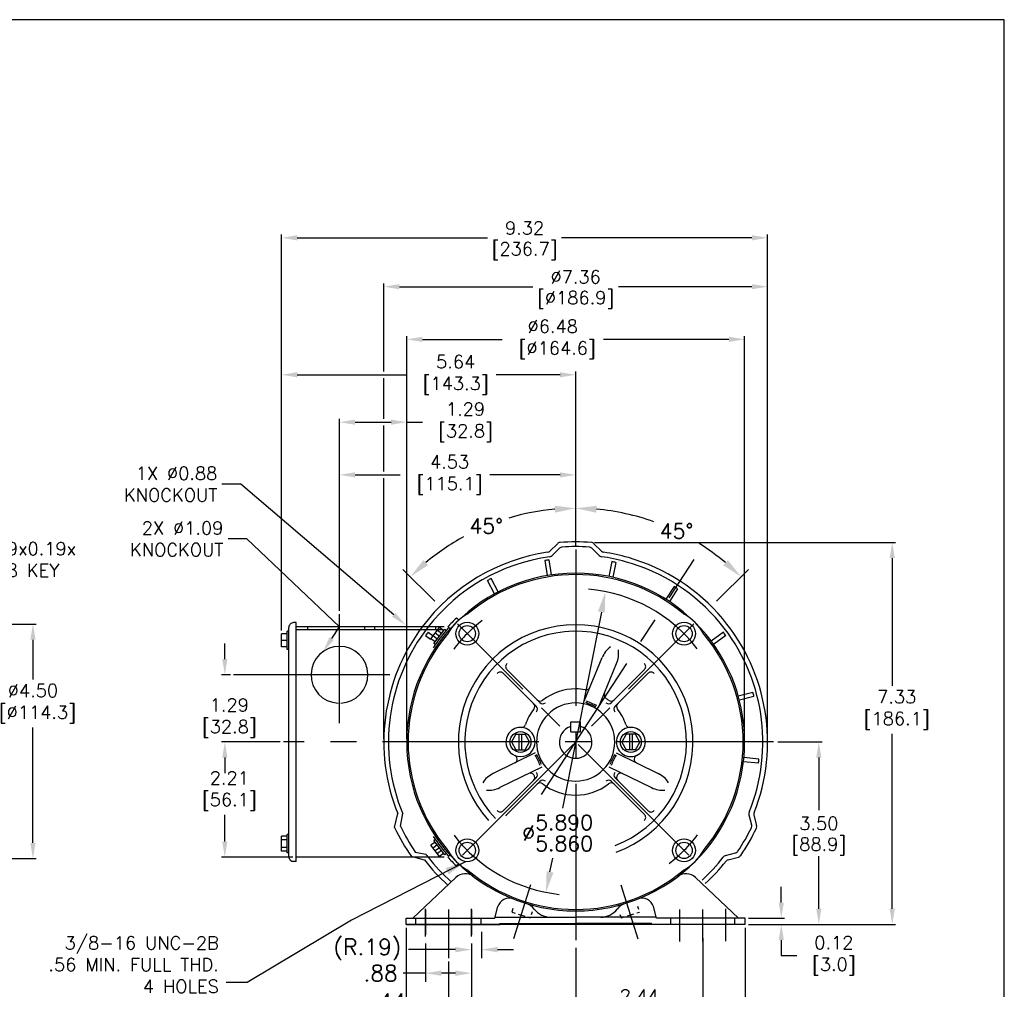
# Model space of a CAD drawing. Extents: x 897.4 to 937.4, y -8.5 to 19.5.
# Tile 3 of 3: x 918.5 to 937.4, y 0.9 to 19.5. Entities that reach past the tile are written whole.
import ezdxf
from ezdxf import colors
from ezdxf.entities.mleader import LeaderData, LeaderLine
from ezdxf.math import Vec2, Vec3

# ---------------------------------------------------------------- set-up
doc = ezdxf.new("R2010")
doc.units = 0
doc.header["$LTSCALE"] = 4
doc.header["$MEASUREMENT"] = 0
doc.linetypes.add('CENTER2', pattern=[1.125, 0.75, -0.125, 0.125, -0.125])
doc.layers.get('0').update_dxf_attribs({"linetype": 'CONTINUOUS'})
doc.layers.get('DEFPOINTS').update_dxf_attribs({"linetype": 'CONTINUOUS'})
for name, color, linetype in [('CENTER', 40, 'CENTER2'), ('DIMENSIONS', 140, 'CONTINUOUS'), ('DIMENSIONS @ 1', 140, 'CONTINUOUS'), ('TEXT', 140, 'CONTINUOUS'), ('TEXT @ 1', 140, 'CONTINUOUS')]:
    doc.layers.add(name, color=color, linetype=linetype)
doc.styles.get("Standard").update_dxf_attribs({"font": 'romans.shx'})
doc.dimstyles.get("Standard").update_dxf_attribs({"dimtxt": 0.25, "dimasz": 0.3, "dimexe": 0.0625, "dimexo": 0.0625, "dimgap": 0.0625, "dimtad": 0, "dimtih": 1, "dimtoh": 1, "dimzin": 0, "dimdsep": 46, "dimtxsty": 'Standard', "dimcen": 0, "dimadec": 0, "dimazin": 0, "dimtfac": 1, "dimtofl": 0, "dimtmove": 0, "dimatfit": 3, "dimfxl": 0, "dimtolj": 1, "dimtzin": 0, "dimarcsym": 0})
doc.dimstyles.new('STANDARD - A-B', dxfattribs={"dimtxt": 0.125, "dimasz": 0.125, "dimexe": 0.0625, "dimexo": 0.0625, "dimgap": 0.045, "dimtad": 0, "dimtih": 1, "dimtoh": 1, "dimdec": 4, "dimzin": 4, "dimdsep": 46, "dimtxsty": 'Standard', "dimcen": 0, "dimclrd": 256, "dimclre": 256, "dimclrt": 256, "dimaunit": 1, "dimazin": 1, "dimtm": 1e-09, "dimtfac": 1, "dimtdec": 4, "dimtofl": 0, "dimtmove": 0, "dimatfit": 2, "dimfxl": 0, "dimtolj": 1, "dimtzin": 4, "dimlwd": -1, "dimlwe": -1, "dimarcsym": 0})

# ---------------------------------------------------------------- blocks, each defined once
blk = doc.blocks.new('*D100')
at = {"layer": 'DEFPOINTS', "color": 0}
for p in [(932.869, 14.343), (925.509, 5.608), (932.869, 5.608)]:
    blk.add_point(p, dxfattribs=at)
at = {"layer": 'TEXT', "color": 0, "lineweight": -2}
for p, q in [((925.509, 12.716), (925.509, 14.405)), ((932.869, 9.498), (932.869, 14.405)), ((925.809, 14.343), (928.364, 14.343)), ((932.569, 14.343), (930.013, 14.343)), ((925.509, 11.806), (925.509, 12.591)), ((925.509, 10.795), (925.509, 11.681)), ((925.509, 5.67), (925.509, 10.67)), ((932.869, 5.67), (932.869, 9.373))]:
    blk.add_line(p, q, dxfattribs=at)
at = {"layer": 'TEXT', "color": 0}
for points in [[(925.809, 14.393), (925.809, 14.293), (925.509, 14.343)], [(932.569, 14.393), (932.569, 14.293), (932.869, 14.343)]]:
    blk.add_solid(points, dxfattribs=at)
at = {"layer": 'TEXT', "color": 0, "char_height": 0.25, "attachment_point": 5}
for s, insert in [('\\A1;%%C7.36', (929.189, 14.53)), ('\\A1;[%%c186.9]', (929.189, 14.09))]:
    blk.add_mtext(s, dxfattribs=dict(at, insert=insert))
blk = doc.blocks.new('*D101')
at = {"layer": 'DEFPOINTS', "color": 0}
for p in [(925.939, 2.108), (932.439, 2.108), (932.439, -1.267)]:
    blk.add_point(p, dxfattribs=at)
at = {"layer": 'TEXT', "color": 0, "lineweight": -2}
for p, q in [((925.939, 2.045), (925.939, -1.329)), ((932.439, 2.045), (932.439, -1.329)), ((926.239, -1.267), (928.478, -1.267)), ((932.139, -1.267), (929.9, -1.267))]:
    blk.add_line(p, q, dxfattribs=at)
at = {"layer": 'TEXT', "color": 0}
for points in [[(926.239, -1.217), (926.239, -1.317), (925.939, -1.267)], [(932.139, -1.217), (932.139, -1.317), (932.439, -1.267)]]:
    blk.add_solid(points, dxfattribs=at)
at = {"layer": 'TEXT', "color": 0, "char_height": 0.25, "attachment_point": 5}
for s, insert in [('\\A1;6.50', (929.189, -1.079)), ('\\A1;[165.1]', (929.189, -1.52))]:
    blk.add_mtext(s, dxfattribs=dict(at, insert=insert))
blk = doc.blocks.new('*D102')
at = {"layer": 'DEFPOINTS', "color": 0}
for p in [(931.629, 1.907), (929.189, 1.719), (931.629, 0.548)]:
    blk.add_point(p, dxfattribs=at)
at = {"layer": 'TEXT', "color": 0, "lineweight": -2}
for p, q in [((931.629, 1.844), (931.629, 0.485)), ((929.189, 1.657), (929.189, 0.485)), ((929.489, 0.548), (929.817, 0.548)), ((931.329, 0.548), (931.001, 0.548))]:
    blk.add_line(p, q, dxfattribs=at)
at = {"layer": 'TEXT', "color": 0}
for points in [[(929.489, 0.598), (929.489, 0.498), (929.189, 0.548)], [(931.329, 0.598), (931.329, 0.498), (931.629, 0.548)]]:
    blk.add_solid(points, dxfattribs=at)
at = {"layer": 'TEXT', "color": 0, "char_height": 0.25, "attachment_point": 5}
for s, insert in [('\\A1;2.44', (930.409, 0.735)), ('\\A1;[62.0]', (930.409, 0.295))]:
    blk.add_mtext(s, dxfattribs=dict(at, insert=insert))
blk = doc.blocks.new('*D103')
at = {"layer": 'DEFPOINTS', "color": 0}
for p in [(923.549, 12.653), (929.189, 9.676), (923.549, 7.683)]:
    blk.add_point(p, dxfattribs=at)
at = {"layer": 'TEXT', "color": 0, "lineweight": -2}
for p, q in [((923.549, 7.745), (923.549, 12.716)), ((923.849, 12.653), (925.941, 12.653)), ((928.889, 12.653), (927.661, 12.653)), ((929.189, 9.738), (929.189, 12.716))]:
    blk.add_line(p, q, dxfattribs=at)
at = {"layer": 'TEXT', "color": 0}
for points in [[(923.849, 12.703), (923.849, 12.603), (923.549, 12.653)], [(928.889, 12.703), (928.889, 12.603), (929.189, 12.653)]]:
    blk.add_solid(points, dxfattribs=at)
at = {"layer": 'TEXT', "color": 0, "insert": (926.801, 12.653), "char_height": 0.25, "attachment_point": 5}
blk.add_mtext('\\A1; 5.64\\P [143.3]', dxfattribs=at)
blk = doc.blocks.new('*D104')
at = {"layer": 'DEFPOINTS', "color": 0}
for p in [(932.439, 2.228), (932.439, 2.108), (933.132, 2.108)]:
    blk.add_point(p, dxfattribs=at)
at = {"layer": 'TEXT', "color": 0, "lineweight": -2}
for p, q in [((933.132, 2.528), (933.132, 2.828)), ((932.501, 2.228), (933.195, 2.228)), ((932.501, 2.108), (933.195, 2.108)), ((933.132, 1.808), (933.132, 1.508)), ((933.432, 1.508), (933.132, 1.508))]:
    blk.add_line(p, q, dxfattribs=at)
at = {"layer": 'TEXT', "color": 0}
for points in [[(933.082, 2.528), (933.182, 2.528), (933.132, 2.228)], [(933.082, 1.808), (933.182, 1.808), (933.132, 2.108)]]:
    blk.add_solid(points, dxfattribs=at)
at = {"layer": 'TEXT', "color": 0, "insert": (934.054, 1.508), "char_height": 0.25, "attachment_point": 5}
blk.add_mtext('\\A1; 0.12\\P [3.0]', dxfattribs=at)
blk = doc.blocks.new('*D84')
at = {"layer": 'DEFPOINTS', "color": 0}
for p in [(927.384, 2.131), (927.189, 1.907), (927.189, 1.624)]:
    blk.add_point(p, dxfattribs=at)
at = {"layer": 'DIMENSIONS'}
for p, q in [((927.384, 1.964), (927.384, 1.458)), ((927.189, 1.74), (927.189, 1.458)), ((926.882, 1.624), (925.98, 1.624)), ((927.69, 1.624), (927.997, 1.624))]:
    blk.add_line(p, q, dxfattribs=at)
for points in [[(926.882, 1.675), (926.882, 1.573), (927.189, 1.624)], [(927.69, 1.675), (927.69, 1.573), (927.384, 1.624)]]:
    blk.add_solid(points, dxfattribs=at)
at = {"layer": 'DIMENSIONS', "insert": (925.196, 1.624), "char_height": 0.3067, "attachment_point": 5}
blk.add_mtext('\\A1;(R.19)', dxfattribs=at)
blk = doc.blocks.new('*D85')
at = {"layer": 'DEFPOINTS', "color": 0}
for p in [(926.309, 1.907), (927.189, 1.907), (927.189, 1.172)]:
    blk.add_point(p, dxfattribs=at)
at = {"layer": 'DIMENSIONS'}
for p, q in [((926.309, 1.74), (926.309, 1.006)), ((927.189, 1.74), (927.189, 1.006)), ((926.309, 1.172), (925.881, 1.172)), ((926.882, 1.172), (926.615, 1.172))]:
    blk.add_line(p, q, dxfattribs=at)
for points in [[(926.615, 1.224), (926.615, 1.121), (926.309, 1.172)], [(926.882, 1.224), (926.882, 1.121), (927.189, 1.172)]]:
    blk.add_solid(points, dxfattribs=at)
at = {"layer": 'DIMENSIONS', "insert": (925.447, 1.172), "char_height": 0.3067, "attachment_point": 5}
blk.add_mtext('\\A1;.88', dxfattribs=at)
blk = doc.blocks.new('*D86')
at = {"layer": 'DEFPOINTS', "color": 0}
for p in [(927.189, 1.907), (926.749, 1.457), (927.189, 0.628)]:
    blk.add_point(p, dxfattribs=at)
at = {"layer": 'DIMENSIONS'}
for p, q in [((927.189, 1.74), (927.189, 0.462)), ((926.749, 1.291), (926.749, 0.462)), ((926.442, 0.628), (926.052, 0.628)), ((927.495, 0.628), (927.802, 0.628))]:
    blk.add_line(p, q, dxfattribs=at)
for points in [[(926.442, 0.68), (926.442, 0.577), (926.749, 0.628)], [(927.495, 0.68), (927.495, 0.577), (927.189, 0.628)]]:
    blk.add_solid(points, dxfattribs=at)
at = {"layer": 'DIMENSIONS', "insert": (925.611, 0.628), "char_height": 0.3067, "attachment_point": 5}
blk.add_mtext('\\A1;.44', dxfattribs=at)
blk = doc.blocks.new('*D107')
at = {"layer": 'DEFPOINTS', "color": 0}
for p in [(931.629, 1.778), (926.749, 1.457), (931.629, -0.29)]:
    blk.add_point(p, dxfattribs=at)
at = {"layer": 'DIMENSIONS', "color": 0, "lineweight": -2}
for p, q in [((931.629, 1.716), (931.629, -0.352)), ((926.749, 1.395), (926.749, -0.352)), ((927.049, -0.29), (928.478, -0.29)), ((931.329, -0.29), (929.9, -0.29))]:
    blk.add_line(p, q, dxfattribs=at)
at = {"layer": 'DIMENSIONS', "color": 0}
for points in [[(927.049, -0.24), (927.049, -0.34), (926.749, -0.29)], [(931.329, -0.24), (931.329, -0.34), (931.629, -0.29)]]:
    blk.add_solid(points, dxfattribs=at)
at = {"layer": 'DIMENSIONS', "color": 0, "char_height": 0.25, "attachment_point": 5}
for s, insert in [('\\A1;4.88', (929.189, -0.102)), ('\\A1;[124.0]', (929.189, -0.543))]:
    blk.add_mtext(s, dxfattribs=dict(at, insert=insert))
blk = doc.blocks.new('*D111')
at = {"layer": 'DEFPOINTS', "color": 0}
for p in [(933.007, 5.608), (932.439, 2.108), (933.852, 2.108)]:
    blk.add_point(p, dxfattribs=at)
at = {"layer": 'DIMENSIONS', "color": 0, "lineweight": -2}
for p, q in [((933.069, 5.608), (933.915, 5.608)), ((933.852, 5.308), (933.852, 4.298)), ((933.852, 2.408), (933.852, 3.417)), ((932.501, 2.108), (933.915, 2.108))]:
    blk.add_line(p, q, dxfattribs=at)
at = {"layer": 'DIMENSIONS', "color": 0}
for points in [[(933.802, 5.308), (933.902, 5.308), (933.852, 5.608)], [(933.802, 2.408), (933.902, 2.408), (933.852, 2.108)]]:
    blk.add_solid(points, dxfattribs=at)
at = {"layer": 'DIMENSIONS', "color": 0, "char_height": 0.25, "attachment_point": 5}
for s, insert in [('\\A1;3.50', (933.852, 4.045)), ('\\A1;[88.9]', (933.852, 3.605))]:
    blk.add_mtext(s, dxfattribs=dict(at, insert=insert))
blk = doc.blocks.new('*D112')
at = {"layer": 'DEFPOINTS', "color": 0}
for p in [(929.489, 9.436), (935.26, 9.436), (932.439, 2.108)]:
    blk.add_point(p, dxfattribs=at)
at = {"layer": 'DIMENSIONS', "color": 0, "lineweight": -2}
for p, q in [((929.552, 9.436), (935.322, 9.436)), ((935.26, 9.136), (935.26, 6.686)), ((935.26, 2.408), (935.26, 5.763)), ((932.501, 2.108), (935.322, 2.108))]:
    blk.add_line(p, q, dxfattribs=at)
at = {"layer": 'DIMENSIONS', "color": 0}
for points in [[(935.21, 9.136), (935.31, 9.136), (935.26, 9.436)], [(935.21, 2.408), (935.31, 2.408), (935.26, 2.108)]]:
    blk.add_solid(points, dxfattribs=at)
at = {"layer": 'DIMENSIONS', "color": 0, "insert": (935.26, 6.225), "char_height": 0.25, "attachment_point": 5}
blk.add_mtext('\\A1; 7.33\\P [186.1]', dxfattribs=at)
blk = doc.blocks.new('*D118')
at = {"layer": 'DEFPOINTS', "color": 0}
for p in [(924.659, 10.733), (929.189, 9.303), (924.659, 8.061)]:
    blk.add_point(p, dxfattribs=at)
at = {"layer": 'TEXT', "color": 0, "lineweight": -2}
for p, q in [((924.659, 8.123), (924.659, 10.795)), ((929.189, 9.365), (929.189, 10.795)), ((924.959, 10.733), (925.825, 10.733)), ((928.889, 10.733), (927.545, 10.733))]:
    blk.add_line(p, q, dxfattribs=at)
at = {"layer": 'TEXT', "color": 0}
for points in [[(924.959, 10.783), (924.959, 10.683), (924.659, 10.733)], [(928.889, 10.783), (928.889, 10.683), (929.189, 10.733)]]:
    blk.add_solid(points, dxfattribs=at)
at = {"layer": 'TEXT', "color": 0, "insert": (926.685, 10.733), "char_height": 0.25, "attachment_point": 5}
blk.add_mtext('\\A1; 4.53\\P [115.1]', dxfattribs=at)
blk = doc.blocks.new('*D119')
at = {"layer": 'DEFPOINTS', "color": 0}
for p in [(924.659, 11.744), (924.659, 8.061), (925.949, 7.818)]:
    blk.add_point(p, dxfattribs=at)
at = {"layer": 'TEXT', "color": 0, "lineweight": -2}
for p, q in [((924.659, 8.123), (924.659, 11.806)), ((924.959, 11.744), (925.649, 11.744)), ((925.949, 7.88), (925.949, 11.806)), ((925.949, 11.744), (926.249, 11.744))]:
    blk.add_line(p, q, dxfattribs=at)
at = {"layer": 'TEXT', "color": 0}
for points in [[(924.959, 11.794), (924.959, 11.694), (924.659, 11.744)], [(925.649, 11.794), (925.649, 11.694), (925.949, 11.744)]]:
    blk.add_solid(points, dxfattribs=at)
at = {"layer": 'TEXT', "color": 0, "insert": (926.99, 11.744), "char_height": 0.25, "attachment_point": 5}
blk.add_mtext('\\A1; 1.29\\P [32.8]', dxfattribs=at)
blk = doc.blocks.new('*D120')
at = {"layer": 'DEFPOINTS', "color": 0}
for p in [(922.628, 6.898), (922.46, 5.608), (923.585, 5.608)]:
    blk.add_point(p, dxfattribs=at)
at = {"layer": 'DIMENSIONS', "color": 0, "lineweight": -2}
for p, q in [((922.46, 7.198), (922.46, 7.498)), ((922.566, 6.898), (922.397, 6.898)), ((923.522, 5.608), (922.397, 5.608)), ((922.46, 5.308), (922.46, 5.008))]:
    blk.add_line(p, q, dxfattribs=at)
at = {"layer": 'DIMENSIONS', "color": 0}
for points in [[(922.41, 7.198), (922.51, 7.198), (922.46, 6.898)], [(922.41, 5.308), (922.51, 5.308), (922.46, 5.608)]]:
    blk.add_solid(points, dxfattribs=at)
at = {"layer": 'DIMENSIONS', "color": 0, "insert": (922.46, 6.069), "char_height": 0.25, "attachment_point": 5}
blk.add_mtext('\\A1; 1.29\\P [32.8]', dxfattribs=at)
blk = doc.blocks.new('*D88')
at = {"layer": 'DEFPOINTS', "color": 0}
for p in [(929.759, 8.492), (928.619, 2.724)]:
    blk.add_point(p, dxfattribs=at)
at = {"layer": 'DIMENSIONS'}
for p, q in [((929.681, 8.1), (928.938, 4.341)), ((928.696, 3.116), (928.749, 3.381))]:
    blk.add_line(p, q, dxfattribs=at)
for points in [[(929.616, 8.113), (929.747, 8.087), (929.759, 8.492)], [(928.631, 3.129), (928.762, 3.103), (928.619, 2.724)]]:
    blk.add_solid(points, dxfattribs=at)
at = {"layer": 'DIMENSIONS', "insert": (928.843, 3.861), "char_height": 0.288, "attachment_point": 5}
blk.add_mtext('\\A1;∅\\S5.890^ 5.860;', dxfattribs=at)
blk = doc.blocks.new('*D121')
at = {"layer": 'DEFPOINTS', "color": 0}
for p in [(929.189, 10.01), (928.028, 9.94), (926.629, 8.168), (929.189, 5.608)]:
    blk.add_point(p, dxfattribs=at)
at = {"layer": 'DIMENSIONS'}
for p, q in [((929.189, 10.21), (929.189, 10.293)), ((926.487, 8.309), (925.876, 8.92))]:
    blk.add_line(p, q, dxfattribs=at)
for start, end in [(95.1122, 106.6402), (118.6214, 129.8887)]:
    blk.add_arc((929.189, 5.608), 4.485, start, end, dxfattribs=at)
for points in [[(928.786, 10.141), (928.792, 10.008), (929.189, 10.093)], [(926.358, 9), (926.268, 9.098), (926.018, 8.779)]]:
    blk.add_solid(points, dxfattribs=at)
at = {"layer": 'DIMENSIONS', "insert": (927.473, 9.751), "char_height": 0.288, "attachment_point": 5}
blk.add_mtext('\\A1;45°', dxfattribs=at)
blk = doc.blocks.new('*D122')
at = {"layer": 'DEFPOINTS', "color": 0}
for p in [(929.189, 10.011), (930.349, 9.939), (931.749, 8.168), (929.189, 5.608)]:
    blk.add_point(p, dxfattribs=at)
at = {"layer": 'DIMENSIONS'}
for p, q in [((929.189, 10.211), (929.189, 10.292)), ((931.89, 8.309), (932.501, 8.92))]:
    blk.add_line(p, q, dxfattribs=at)
for start, end in [(70.4415, 84.8869), (50.1139, 58.1658)]:
    blk.add_arc((929.189, 5.608), 4.484, start, end, dxfattribs=at)
for points in [[(929.585, 10.007), (929.591, 10.14), (929.189, 10.092)], [(932.109, 9.098), (932.019, 8.999), (932.359, 8.778)]]:
    blk.add_solid(points, dxfattribs=at)
at = {"layer": 'DIMENSIONS', "insert": (931.122, 9.654), "char_height": 0.288, "attachment_point": 5}
blk.add_mtext('\\A1;45°', dxfattribs=at)
blk = doc.blocks.new('*D123')
at = {"layer": 'DEFPOINTS', "color": 0}
for p in [(915.102, 7.871), (915.102, 3.371), (918.78, 3.371)]:
    blk.add_point(p, dxfattribs=at)
at = {"layer": 'DIMENSIONS', "color": 0, "lineweight": -2}
for p, q in [((915.165, 7.871), (918.842, 7.871)), ((918.78, 7.571), (918.78, 6.806)), ((918.78, 3.671), (918.78, 5.884)), ((915.165, 3.371), (918.842, 3.371))]:
    blk.add_line(p, q, dxfattribs=at)
at = {"layer": 'DIMENSIONS', "color": 0}
for points in [[(918.73, 7.571), (918.83, 7.571), (918.78, 7.871)], [(918.73, 3.671), (918.83, 3.671), (918.78, 3.371)]]:
    blk.add_solid(points, dxfattribs=at)
at = {"layer": 'DIMENSIONS', "color": 0, "insert": (918.78, 6.345), "char_height": 0.25, "attachment_point": 5}
blk.add_mtext('\\A1;%%C4.50\\P [%%c114.3]', dxfattribs=at)
blk = doc.blocks.new('*D124')
at = {"layer": 'DEFPOINTS', "color": 0}
for p in [(923.585, 5.608), (922.46, 3.398), (923.829, 3.398)]:
    blk.add_point(p, dxfattribs=at)
at = {"layer": 'DIMENSIONS', "color": 0, "lineweight": -2}
for p, q in [((923.522, 5.608), (922.397, 5.608)), ((922.46, 5.308), (922.46, 5.13)), ((922.46, 3.698), (922.46, 4.208)), ((923.766, 3.398), (922.397, 3.398))]:
    blk.add_line(p, q, dxfattribs=at)
at = {"layer": 'DIMENSIONS', "color": 0}
for points in [[(922.41, 5.308), (922.51, 5.308), (922.46, 5.608)], [(922.41, 3.698), (922.51, 3.698), (922.46, 3.398)]]:
    blk.add_solid(points, dxfattribs=at)
at = {"layer": 'DIMENSIONS', "color": 0, "insert": (922.46, 4.669), "char_height": 0.25, "attachment_point": 5}
blk.add_mtext('\\A1; 2.21\\P [56.1]', dxfattribs=at)
blk = doc.blocks.new('*D125')
at = {"layer": 'DEFPOINTS', "color": 0}
for p in [(932.869, 15.281), (923.549, 7.683), (932.869, 5.608)]:
    blk.add_point(p, dxfattribs=at)
at = {"layer": 'TEXT', "color": 0, "lineweight": -2}
for p, q in [((923.549, 7.745), (923.549, 15.343)), ((932.869, 5.67), (932.869, 15.343)), ((923.849, 15.281), (927.498, 15.281)), ((932.569, 15.281), (928.92, 15.281))]:
    blk.add_line(p, q, dxfattribs=at)
at = {"layer": 'TEXT', "color": 0}
for points in [[(923.849, 15.331), (923.849, 15.231), (923.549, 15.281)], [(932.569, 15.331), (932.569, 15.231), (932.869, 15.281)]]:
    blk.add_solid(points, dxfattribs=at)
at = {"layer": 'TEXT', "color": 0, "char_height": 0.25, "attachment_point": 5}
for s, insert in [('\\A1;9.32', (928.209, 15.468)), ('\\A1;[236.7]', (928.209, 15.028))]:
    blk.add_mtext(s, dxfattribs=dict(at, insert=insert))
blk = doc.blocks.new('*D92')
at = {"layer": 'DEFPOINTS', "color": 0}
for p in [(932.429, 13.333), (925.949, 5.608), (932.429, 5.608)]:
    blk.add_point(p, dxfattribs=at)
at = {"layer": 'TEXT', "color": 0, "lineweight": -2}
for p, q in [((925.949, 5.67), (925.949, 13.396)), ((926.249, 13.333), (927.776, 13.333)), ((932.129, 13.333), (929.722, 13.333)), ((932.429, 5.67), (932.429, 13.396))]:
    blk.add_line(p, q, dxfattribs=at)
at = {"layer": 'TEXT', "color": 0}
for points in [[(926.249, 13.383), (926.249, 13.283), (925.949, 13.333)], [(932.129, 13.383), (932.129, 13.283), (932.429, 13.333)]]:
    blk.add_solid(points, dxfattribs=at)
at = {"layer": 'TEXT', "color": 0, "insert": (928.749, 13.333), "char_height": 0.25, "attachment_point": 5}
blk.add_mtext('\\A1;%%C6.48\\P [%%c164.6]', dxfattribs=at)

msp = doc.modelspace()

# ---------------------------------------------------------------- linework, layer by layer
for p, q in [((925.94873, 5.99843), (925.94873, 10.38991)), ((928.69613, 9.2706), (928.83807, 9.41255)), ((928.73859, 9.18578), (928.87807, 9.32526)), ((929.63907, 9.18577), (929.49958, 9.32526)), ((929.68152, 9.2706), (929.53958, 9.41255)), ((928.59687, 9.08761), (928.64226, 8.80116)), ((928.67589, 9.10013), (928.72128, 8.81368)), ((929.88341, 9.06855), (929.82313, 8.78487)), ((929.96167, 9.05192), (929.90138, 8.76823)), ((927.63254, 8.44926), (927.49638, 8.70533)), ((927.70317, 8.48682), (927.56702, 8.74289)), ((930.36942, 8.63466), (930.36942, 8.63466)), ((931.07766, 8.58968), (930.91971, 8.34644)), ((931.14476, 8.54611), (930.98681, 8.30287)), ((926.94513, 7.94508), (926.9001, 7.98502)), ((926.94522, 7.94508), (926.90019, 7.98502)), ((923.68882, 3.4075), (923.68882, 7.8075)), ((923.82882, 7.8975), (923.77882, 7.8975)), ((923.82882, 3.3175), (923.82882, 7.8975)), ((926.66955, 7.8175), (923.82882, 7.8175)), ((924.05382, 7.7575), (923.82882, 7.7575)), ((924.05382, 7.7605), (924.05382, 7.80409)), ((925.33882, 7.7575), (924.05382, 7.7575)), ((925.14382, 7.7605), (925.14382, 7.80409)), ((925.33882, 7.7605), (925.33882, 7.80409)), ((926.61498, 7.7575), (925.33882, 7.7575)), ((926.41243, 7.58766), (926.57802, 7.80345)), ((926.47107, 7.49981), (926.67805, 7.76955)), ((926.50863, 7.7605), (926.50863, 7.80409)), ((926.61595, 7.68863), (926.53662, 7.7495)), ((926.65735, 7.74258), (926.57802, 7.80345)), ((926.70532, 7.74862), (926.67805, 7.76955)), ((926.78272, 7.77746), (926.75139, 7.8015)), ((923.65882, 7.6825), (923.54883, 7.6825)), ((923.54883, 7.4325), (923.54883, 7.6825)), ((923.65882, 7.5575), (923.54883, 7.5575)), ((923.68882, 7.7315), (923.65882, 7.7315)), ((923.65882, 7.3835), (923.65882, 7.7315)), ((926.30967, 7.64989), (926.40631, 7.57968)), ((926.35669, 7.71461), (926.45503, 7.64317)), ((926.49177, 7.52678), (926.41243, 7.58766)), ((926.53316, 7.58073), (926.45383, 7.64161)), ((926.57456, 7.63468), (926.49522, 7.69556)), ((932.02096, 7.71461), (931.78633, 7.54414)), ((932.06798, 7.64989), (931.83335, 7.47942)), ((923.65882, 7.4325), (923.54883, 7.4325)), ((923.68882, 7.3835), (923.65882, 7.3835)), ((926.49835, 7.47888), (926.47107, 7.49981)), ((929.35154, 6.39239), (929.69694, 7.22624)), ((927.86955, 6.99752), (928.50167, 6.36541)), ((929.62525, 6.26924), (929.9741, 7.11144)), ((930.50792, 6.99752), (929.8758, 6.36541)), ((927.79884, 6.92681), (928.43094, 6.29472)), ((930.57862, 6.92681), (929.94653, 6.29472)), ((932.58798, 6.55971), (932.30784, 6.48465)), ((932.60868, 6.48244), (932.32854, 6.40738)), ((929.09498, 5.805), (929.09498, 5.9925)), ((929.09498, 5.9925), (929.28248, 5.9925)), ((929.28248, 5.805), (929.28248, 5.9925)), ((928.04179, 5.7585), (927.96009, 5.60787)), ((928.04373, 5.7585), (928.22008, 5.7585)), ((928.10323, 5.4565), (928.10323, 5.7585)), ((928.15823, 5.4565), (928.15823, 5.7585)), ((928.30178, 5.60787), (928.22008, 5.7585)), ((929.09498, 5.805), (929.28248, 5.805)), ((930.15768, 5.75843), (930.07558, 5.60707)), ((930.33381, 5.75843), (930.15963, 5.75843)), ((930.21913, 5.75843), (930.21913, 5.45643)), ((930.27413, 5.75843), (930.27413, 5.45643)), ((930.41727, 5.60707), (930.33517, 5.75843)), ((927.96009, 5.60787), (928.04219, 5.4565)), ((928.21968, 5.4565), (928.30178, 5.60787)), ((929.18883, 5.6075), (929.18822, 5.60676)), ((929.18883, 5.6075), (929.18822, 5.60676)), ((929.18883, 5.6075), (929.18822, 5.60676)), ((929.18883, 5.6075), (929.18822, 5.60676)), ((929.18884, 5.6074), (929.18883, 5.60767)), ((929.18888, 5.60747), (929.18883, 5.6068)), ((929.18884, 5.60743), (929.18883, 5.60724)), ((929.18884, 5.6074), (929.18883, 5.60714)), ((930.07558, 5.60707), (930.15728, 5.45643)), ((930.33557, 5.45643), (930.41727, 5.60707)), ((928.41512, 5.39703), (927.60392, 5.00138)), ((928.04356, 5.4565), (928.21773, 5.4565)), ((929.96234, 5.39703), (930.77355, 5.00138)), ((930.33363, 5.45643), (930.15728, 5.45643)), ((932.70345, 5.27832), (932.41502, 5.30864)), ((928.54034, 5.12433), (927.73543, 4.73174)), ((929.82271, 5.13136), (930.64204, 4.73174)), ((932.69509, 5.19876), (932.40665, 5.22908)), ((927.79884, 4.28819), (928.43094, 4.92029)), ((930.57862, 4.28819), (929.94653, 4.92029)), ((927.86955, 4.21749), (928.50167, 4.84959)), ((930.50792, 4.21749), (929.8758, 4.84959)), ((925.71713, 3.96648), (925.77519, 4.2329)), ((925.71713, 3.96648), (925.77519, 4.2329)), ((925.71713, 3.96648), (925.77519, 4.2329)), ((925.71713, 3.96648), (925.77519, 4.2329)), ((925.71713, 3.96648), (925.77519, 4.2329)), ((925.71713, 3.96648), (925.77519, 4.2329)), ((925.71713, 3.96648), (925.77519, 4.2329)), ((925.82689, 3.99185), (925.87242, 4.23289)), ((932.51282, 4.20828), (932.56388, 4.01775)), ((932.60751, 4.20264), (932.65946, 4.00874)), ((923.54883, 3.51316), (923.54883, 3.80184)), ((923.65882, 3.80184), (923.54883, 3.80184)), ((923.68882, 3.8315), (923.65882, 3.8315)), ((923.65882, 3.4835), (923.65882, 3.8315)), ((923.65882, 3.72967), (923.54883, 3.72967)), ((926.49177, 3.68822), (926.41243, 3.62735)), ((926.57802, 3.41156), (926.41243, 3.62735)), ((926.53316, 3.63428), (926.45383, 3.5734)), ((926.49835, 3.73613), (926.47107, 3.7152)), ((926.67805, 3.44546), (926.47107, 3.7152)), ((923.65882, 3.58533), (923.54883, 3.58533)), ((923.65882, 3.51316), (923.54883, 3.51316)), ((923.68882, 3.4835), (923.65882, 3.4835)), ((926.08282, 3.3975), (926.04059, 3.40882)), ((926.08282, 3.3975), (926.06894, 3.40122)), ((926.11327, 3.49708), (926.3127, 3.45902)), ((926.57456, 3.58033), (926.49522, 3.51945)), ((926.61595, 3.52638), (926.53662, 3.4655)), ((926.65735, 3.47243), (926.57802, 3.41156)), ((926.70532, 3.46639), (926.67805, 3.44546)), ((926.78272, 3.43755), (926.75139, 3.41351)), ((932.06257, 3.42845), (932.25312, 3.4795)), ((932.11481, 3.34927), (932.30871, 3.40122)), ((923.82882, 3.3175), (923.77882, 3.3175)), ((926.66954, 3.3975), (923.82882, 3.3975)), ((926.28855, 3.34238), (926.08282, 3.3975)), ((926.28855, 3.34238), (926.08282, 3.3975)), ((926.28855, 3.34238), (926.08282, 3.3975)), ((926.94513, 3.26993), (926.9001, 3.22999)), ((926.06883, 2.2265), (926.8915, 3.00947)), ((932.30883, 2.2265), (931.48615, 3.00947)), ((930.37537, 2.45864), (930.39331, 2.40176)), ((927.63882, 2.2265), (927.69846, 2.44906)), ((927.98674, 2.41104), (927.96569, 2.34428)), ((927.96569, 2.34428), (928.02792, 2.32466)), ((928.08869, 2.3055), (928.21082, 2.26699)), ((928.35465, 2.34746), (928.33672, 2.29058)), ((928.57296, 2.4547), (928.57672, 2.45094)), ((930.03753, 2.2997), (930.05858, 2.23294)), ((930.18157, 2.27172), (930.30371, 2.31023)), ((930.36448, 2.32939), (930.41146, 2.3442)), ((930.73883, 2.2265), (930.67919, 2.44906)), ((925.93883, 2.2265), (927.63882, 2.2265)), ((925.93883, 2.1075), (925.93883, 2.2265)), ((925.93883, 2.1075), (927.73117, 2.1075)), ((932.43883, 2.1075), (925.93883, 2.1075)), ((926.12383, 2.1075), (926.12383, 2.2265)), ((927.37383, 2.1075), (927.37383, 2.2265)), ((927.64418, 2.2465), (929.18883, 2.2465)), ((927.73117, 2.1075), (927.73653, 2.1275)), ((927.73653, 2.1275), (929.18883, 2.1275)), ((928.2716, 2.24783), (928.31857, 2.23302)), ((930.73347, 2.2465), (929.18883, 2.2465)), ((930.64112, 2.1275), (929.18883, 2.1275)), ((930.05858, 2.23294), (930.1208, 2.25256)), ((930.64648, 2.1075), (930.64112, 2.1275)), ((932.43883, 2.2265), (930.73883, 2.2265)), ((931.01382, 2.1075), (931.01382, 2.2265)), ((932.24383, 2.1075), (932.24383, 2.2265)), ((932.43883, 2.1075), (932.43883, 2.2265))]:
    msp.add_line(p, q)
for centre, radius in [((927.10984, 7.6864), 0.22), ((927.10984, 7.6864), 0.156), ((931.26763, 7.6864), 0.22), ((931.26763, 7.6864), 0.156), ((928.13073, 5.6075), 0.2), ((930.24663, 5.60743), 0.2), ((927.1099, 3.52855), 0.22), ((927.1099, 3.52855), 0.156), ((931.26757, 3.52855), 0.22), ((931.26757, 3.52855), 0.156)]:
    msp.add_circle(centre, radius)
for centre, radius, start, end in [((929.18883, 5.6075), 3.84, 85.512604, 94.48741), ((928.63956, 9.32717), 0.08, 278.399963, 315.000221), ((928.89464, 9.35598), 0.08, 94.48741, 134.999754), ((928.93463, 9.26869), 0.08, 93.971524, 134.99988), ((929.18883, 5.6075), 3.75, 86.028415, 93.971587), ((929.44302, 9.26869), 0.08, 45.000002, 86.028501), ((929.48301, 9.35598), 0.08, 45.000002, 85.51257), ((929.73809, 9.32717), 0.08, 224.999724, 261.600039), ((929.18883, 5.6075), 3.68, 98.400282, 143.091188), ((929.18883, 5.6075), 3.59, 97.937527, 142.004571), ((929.18877, 5.60759), 3.53, 98.354301, 99.652819), ((928.68202, 9.24235), 0.08, 277.937529, 315.002054), ((929.69564, 9.24234), 0.08, 225.000182, 262.062015), ((929.18883, 5.6075), 3.59, 74.543786, 82.062293), ((929.18883, 5.6075), 3.68, 74.065504, 81.599698), ((929.1888, 5.60757), 3.53, 77.353116, 78.651633), ((929.18883, 5.6075), 3.59, 39.456309, 74.543786), ((929.18883, 5.6075), 3.68, 39.934557, 74.065504), ((929.18873, 5.6075), 3.24, 0, 180), ((929.18886, 5.6075), 3.2124, 50.061269, 129.879517), ((929.18883, 5.6075), 3.53, 117.350735, 118.649263), ((929.18882, 5.60754), 3.53, 56.351931, 57.650448), ((927.60488, 7.19148), 1, 119.210884, 150.785715), ((929.18864, 5.6075), 3.3, 133.907622, 137.956446), ((927.07781, 8.13414), 0.08, 299.211081, 309.877459), ((931.29966, 8.13414), 0.08, 230.122542, 240.788921), ((930.77259, 7.19148), 1, 29.214293, 60.789107), ((929.18883, 5.6075), 3.68, 338.399932, 39.934568), ((923.77882, 7.8075), 0.09, 89.999998, 180.000003), ((929.18883, 5.6075), 3.68, 143.091188, 201.933589), ((929.18883, 5.6075), 3.59, 142.004571, 202.514282), ((929.21643, 5.6075), 3.3, 138.329349, 146.737052), ((929.18873, 5.6075), 2.25, 290.275554, 221.982278), ((929.18883, 5.6075), 3.59, 337.937612, 39.45632), ((929.18873, 5.6075), 3.2124, 140.11894, 180.000005), ((929.18883, 5.6075), 3.53, 143.35074, 144.649257), ((926.66225, 7.71861), 0.08, 320.117689, 330.78546), ((929.18873, 5.6075), 2.125, 290.886692, 223.76911), ((931.71521, 7.71861), 0.08, 209.214541, 219.882313), ((929.18873, 5.6075), 3.2124, 0, 39.881075), ((929.18883, 5.6075), 3.53, 35.350745, 36.649263), ((924.65883, 6.8975), 0.545, 272.830241, 267.170833), ((930.15887, 7.0349), 0.5, 126.835534, 157.500023), ((930.15887, 7.0349), 0.5, 126.836599, 157.500023), ((929.51216, 7.30278), 0.5, 337.499974, 8.163397), ((927.92612, 7.05409), 0.08, 131.118076, 225.000597), ((930.45135, 7.05409), 0.08, 314.999391, 48.881953), ((927.74228, 6.87025), 0.08, 45.000121, 138.882403), ((930.63519, 6.87025), 0.08, 41.117592, 134.999877), ((929.18873, 5.6075), 1.02, 90.000003, 128.20821), ((929.18873, 5.6075), 1.02, 79.56624, 90.000003), ((929.38794, 6.68932), 0.08, 259.566176, 337.500083), ((929.81292, 6.51326), 0.08, 157.50001, 235.427878), ((929.18873, 5.6075), 1.02, 51.791784, 55.428098), ((929.18883, 5.6075), 3.53, 14.350755, 15.649256), ((929.18873, 5.6075), 1.02, 141.782132, 160.922658), ((928.3245, 6.28803), 0.08, 321.782096, 45.005083), ((928.37437, 6.23815), 0.08, 322.245566, 45.000247), ((929.18864, 5.6075), 0.75, 90.000003, 180.000005), ((928.50837, 6.47185), 0.08, 224.999996, 308.207942), ((928.55824, 6.42198), 0.08, 225.000119, 307.743845), ((929.18883, 5.6075), 0.75, 0, 90.000019), ((930.00199, 7.57073), 1.35, 242.573239, 251.707853), ((930.00348, 7.57011), 1.32, 242.377514, 251.967673), ((929.81923, 6.42198), 0.08, 232.256157, 314.999882), ((929.8691, 6.47185), 0.08, 231.792059, 314.999992), ((930.00309, 6.23815), 0.08, 134.999741, 217.754449), ((930.05297, 6.28803), 0.08, 134.994905, 218.217919), ((930.00348, 7.57011), 1.32, 269.086613, 269.425008), ((929.18873, 5.6075), 1.02, 19.077336, 38.217876), ((928.13073, 5.6075), 0.28, 0, 180.000001), ((928.14915, 5.96703), 0.08, 267.068046, 340.922472), ((929.18873, 5.6075), 0.3125, 107.457584, 72.542411), ((930.24673, 5.6075), 0.28, 0, 180.000196), ((930.22832, 5.96703), 0.08, 199.077529, 272.931955), ((929.18873, 5.6075), 3.24, 180, 0), ((929.18873, 5.6075), 3.2124, 179.999991, 219.881056), ((928.13073, 5.6075), 0.28, 180.000005, 0), ((929.18864, 5.6075), 0.75, 179.999991, 270.000001), ((929.18883, 5.6075), 0.75, 270.000001, 0), ((930.24673, 5.6075), 0.28, 179.9998, 0), ((929.18873, 5.6075), 3.2124, 320.118945, 0), ((927.98723, 5.27734), 0.08, 295.999963, 66.507556), ((927.27941, 4.67442), 1.32, 21.532332, 31.122478), ((927.2787, 4.67587), 1.35, 21.792137, 30.926752), ((931.09877, 4.67587), 1.35, 149.07325, 158.207863), ((931.09806, 4.67442), 1.32, 148.877524, 158.46767), ((930.39024, 5.27734), 0.08, 113.492465, 244.000121), ((929.18883, 5.6075), 3.53, 353.35075, 354.649244), ((927.8231, 4.55199), 0.5, 115.999971, 146.663395), ((928.32277, 4.9292), 0.08, 38.071246, 116.000176), ((928.3245, 4.92698), 0.08, 314.99491, 38.217924), ((928.37437, 4.97686), 0.08, 314.999746, 37.754454), ((930.00309, 4.97686), 0.08, 142.245547, 225.000256), ((930.05297, 4.92698), 0.08, 141.782078, 225.005091), ((930.0547, 4.9292), 0.08, 63.999822, 141.928722), ((930.55436, 4.55199), 0.5, 33.336603, 64.000027), ((927.51624, 5.18114), 0.5, 265.336593, 296.000017), ((928.50837, 4.74315), 0.08, 51.792057, 135), ((928.55824, 4.79303), 0.08, 52.256155, 134.999877), ((929.18873, 5.6075), 1.02, 231.791786, 270.000001), ((929.18873, 5.6075), 1.02, 270.000001, 308.208216), ((929.81923, 4.79303), 0.08, 45.000124, 127.74384), ((929.8691, 4.74315), 0.08, 45.000001, 128.207937), ((930.86122, 5.18114), 0.5, 243.999984, 274.663408), ((927.74228, 4.34476), 0.08, 221.117594, 314.999882), ((927.92612, 4.16092), 0.08, 134.999399, 160.659491), ((930.45135, 4.16092), 0.08, 311.118067, 45.000602), ((930.63519, 4.34476), 0.08, 225.000119, 318.882408), ((932.59009, 4.22899), 0.08, 157.937524, 195.002118), ((932.68478, 4.22335), 0.08, 158.399958, 195.000284), ((929.18883, 5.6075), 3.84, 205.299508, 214.929944), ((929.18883, 5.6075), 3.73, 205.667633, 214.457702), ((932.4866, 3.99705), 0.08, 333.971541, 14.999903), ((932.58219, 3.98804), 0.08, 334.487375, 14.999788), ((929.21643, 5.6075), 3.3, 213.263142, 221.670667), ((929.18883, 5.6075), 3.75, 326.028398, 333.971598), ((929.18883, 5.6075), 3.84, 325.512621, 334.487375), ((923.77882, 3.4075), 0.09, 179.999991, 270.000001), ((929.18883, 5.6075), 3.59, 216.758987, 217.995487), ((926.66225, 3.49639), 0.08, 29.214539, 39.882311), ((927.60488, 4.02352), 1, 209.214281, 240.789112), ((930.77259, 4.02352), 1, 299.210889, 330.785706), ((929.18883, 5.6075), 3.59, 312.463508, 322.06227), ((931.71521, 3.49639), 0.08, 140.117684, 150.785455), ((932.08328, 3.35117), 0.08, 105.000114, 142.062032), ((932.23241, 3.55677), 0.08, 285.000036, 326.028513), ((932.28801, 3.4785), 0.08, 285.000036, 325.512564), ((929.18883, 5.6075), 3.68, 217.941285, 228.230426), ((929.18883, 5.6075), 3.59, 217.995487, 228.347191), ((929.18864, 5.6075), 3.3, 222.043548, 226.092355), ((929.18883, 5.6075), 3.68, 312.490895, 321.600122), ((932.13552, 3.27199), 0.08, 104.999638, 141.600039), ((927.07075, 2.82114), 0.26, 52.759432, 133.585689), ((927.07781, 3.08087), 0.08, 50.122541, 60.788923), ((929.18886, 5.6075), 3.2124, 230.120493, 270.000001), ((929.18861, 5.6075), 3.2124, 270.000001, 309.879508), ((931.3069, 2.82114), 0.26, 46.414314, 127.240565), ((931.29966, 3.08087), 0.08, 119.211076, 129.877454), ((927.91096, 2.39212), 0.22, 68.326099, 165.000323), ((928.14556, 2.21426), 0.31, 37.502265, 72.909831), ((930.23209, 2.21426), 0.31, 107.090166, 142.497732), ((930.46669, 2.39212), 0.22, 14.999678, 111.673898), ((928.70882, 2.6465), 0.4, 217.502399, 270.000001), ((929.66883, 2.6465), 0.4, 270.000001, 322.49766)]:
    msp.add_arc(centre, radius, start, end)
at = {"layer": 'CENTER'}
for p, q in [((929.18883, 9.30289), (929.18883, 1.71937)), ((925.94873, 7.40825), (925.94873, 9.09848)), ((928.53366, 4.599), (931.46139, 9.10731)), ((924.65883, 5.97163), (924.65883, 8.06074)), ((931.36011, 3.43666), (926.92069, 7.87607)), ((927.01755, 3.43666), (931.45696, 7.87607)), ((925.62364, 6.8975), (922.62805, 6.8975)), ((932.98491, 5.60793), (923.58478, 5.60793)), ((928.32432, 2.8669), (927.99868, 1.83411)), ((930.05283, 2.86682), (930.37847, 1.83403)), ((926.30882, 1.87609), (926.30882, 2.40437)), ((926.30883, 2.39636), (926.30883, 1.90673)), ((926.74883, 2.39636), (926.74883, 1.45739)), ((927.18883, 1.87609), (927.18883, 2.40437)), ((927.18883, 2.39636), (927.18883, 1.90673)), ((931.18883, 1.77804), (931.18883, 2.39636)), ((931.62883, 1.77804), (931.62883, 2.39636)), ((932.06883, 1.78605), (932.06883, 2.40437))]:
    msp.add_line(p, q, dxfattribs=at)
for start, end in [(127.509537, 142.673308), (307.509542, 322.673327)]:
    msp.add_arc((929.18873, 5.60793), 2.94, start, end, dxfattribs=at)
at = {"layer": 'DEFPOINTS'}
msp.add_lwpolyline([(897.40933, -8.5339), (937.40933, -8.5339), (937.40933, 19.4661), (897.40933, 19.4661)], close=True, dxfattribs=at)
at = {"layer": 'DIMENSIONS'}
for centre, start, end in [((929.18873, 5.6075), 37.509545, 85.183988), ((929.18873, 5.60793), 217.509546, 263.790856)]:
    msp.add_arc(centre, 2.94, start, end, dxfattribs=at)

# ---------------------------------------------------------------- texts
at = {"layer": 'TEXT', "char_height": 0.25}
for s, insert, attachment_point in [('0.19x0.19x\\P1.38 KEY', (917.74348, 9.44172), 1), ('\\A1;3/8-16 UNC-2B\\P.56 MIN. FULL THD.\\P4 HOLES', (922.34483, 0.79477), 9)]:
    msp.add_mtext(s, dxfattribs=dict(at, insert=insert, attachment_point=attachment_point))

# ---------------------------------------------------------------- dimensions: what is measured, and where the dimension line sits
at = {"layer": 'DIMENSIONS'}
dim = msp.add_angular_dim_3p(base=(928.02801, 9.93977), center=(929.18873, 5.60799), p1=(929.18873, 10.01024), p2=(926.62879, 8.16786), dimstyle='STANDARD - A-B', override={"dimscale": 3.2, "dimtxt": 0.09, "dimdec": 2, "dimadec": 0, "dimtdec": 2}, dxfattribs=at)
dim.commit()
dim.dimension.update_dxf_attribs({"geometry": '*D121', "text_midpoint": (927.47252, 9.7512)})
dim = msp.add_angular_dim_3p(base=(930.3492, 9.93889), center=(929.18873, 5.60787), p1=(931.74866, 8.16787), p2=(929.18873, 10.01108), dimstyle='STANDARD - A-B', override={"dimscale": 3.2, "dimtxt": 0.09, "dimdec": 2, "dimadec": 0, "dimtdec": 2}, dxfattribs=at)
dim.commit()
dim.dimension.update_dxf_attribs({"geometry": '*D122', "text_midpoint": (931.12177, 9.65358), "dimtype": 165})
dim = msp.add_diameter_dim_2p(p1=(929.75869, 8.49216), p2=(928.61877, 2.72371), dimstyle='STANDARD - A-B', override={"dimscale": 3.2, "dimtxt": 0.09, "dimgap": 0.045, "dimdec": 2, "dimadec": 0, "dimtol": 0, "dimlim": 1, "dimtp": 0.01, "dimtm": 0.02, "dimtdec": 3}, dxfattribs=at)
dim.commit()
dim.dimension.update_dxf_attribs({"geometry": '*D88', "text_midpoint": (928.84342, 3.86054), "dimtype": 163})
dim = msp.add_linear_dim(base=(927.18883, 1.624299), p1=(927.383825, 2.131118), p2=(927.18883, 1.906732), text='(R<>)', dimstyle='STANDARD - A-B', override={"dimscale": 2.66667, "dimtxt": 0.115, "dimasz": 0.115, "dimdec": 2}, dxfattribs=at)
dim.commit()
dim.dimension.update_dxf_attribs({"geometry": '*D84', "text_midpoint": (925.196028, 1.624299), "dimtype": 160})
for base, p1, picture, middle in [((927.18883, 1.17243), (926.30883, 1.90673), '*D85', (925.44676, 1.17243)), ((927.18883, 0.62841), (926.74883, 1.45739), '*D86', (925.61121, 0.62841))]:
    dim = msp.add_linear_dim(base=base, p1=p1, p2=(927.18883, 1.90673), dimstyle='STANDARD - A-B', override={"dimscale": 2.66667, "dimtxt": 0.115, "dimasz": 0.115, "dimdec": 2}, dxfattribs=at)
    dim.commit()
    dim.dimension.update_dxf_attribs({"geometry": picture, "text_midpoint": middle, "dimtype": 160})
at = {"layer": 'DIMENSIONS @ 1'}
for base, p1, p2, text, picture, middle in [((935.25995, 9.43573), (932.43883, 2.10793), (929.48927, 9.43573), ' <>', '*D112', (935.25995, 6.22462)), ((918.77984, 3.37124), (915.10242, 7.87124), (915.10242, 3.37124), '%%C<>', '*D123', (918.77984, 6.34488)), ((922.45992, 5.60793), (922.62805, 6.8975), (923.58478, 5.60793), ' <>', '*D120', (922.45992, 6.06889)), ((922.45992, 3.3975), (923.58478, 5.60793), (923.82882, 3.3975), ' <>', '*D124', (922.45992, 4.66885))]:
    dim = msp.add_linear_dim(base=base, p1=p1, p2=p2, angle=90, text=text, dimstyle='Standard', override={"dimscale": 1, "dimtxt": 0.25, "dimpost": '\\X', "dimtix": 0, "dimtofl": 0, "dimtmove": 0, "dimatfit": 3}, dxfattribs=at)
    dim.commit()
    dim.dimension.update_dxf_attribs({"geometry": picture, "text_midpoint": middle, "dimtype": 128})
dim = msp.add_linear_dim(base=(933.85218, 2.10793), p1=(933.00691, 5.60793), p2=(932.43883, 2.10793), angle=90, dimstyle='Standard', override={"dimscale": 1, "dimtxt": 0.25, "dimpost": '\\X', "dimtix": 0, "dimtofl": 0, "dimtmove": 0, "dimatfit": 3}, dxfattribs=at)
dim.commit()
dim.dimension.update_dxf_attribs({"geometry": '*D111', "text_midpoint": (933.85218, 3.85793)})
dim = msp.add_linear_dim(base=(931.62883, -0.28976), p1=(926.74883, 1.45739), p2=(931.62883, 1.77804), dimstyle='Standard', override={"dimscale": 1, "dimtxt": 0.25, "dimpost": '\\X', "dimtix": 0, "dimtofl": 0, "dimtmove": 0, "dimatfit": 3}, dxfattribs=at)
dim.commit()
dim.dimension.update_dxf_attribs({"geometry": '*D107', "text_midpoint": (929.18883, -0.28976)})
at = {"layer": 'TEXT @ 1'}
for base, p1, p2, picture, middle in [((932.86883, 15.28079), (923.54883, 7.6825), (932.86883, 5.60793), '*D125', (928.20883, 15.28079)), ((932.43883, -1.26679), (925.93883, 2.10794), (932.43883, 2.10793), '*D101', (929.18883, -1.26679)), ((931.62883, 0.54785), (929.18883, 1.71937), (931.62883, 1.90673), '*D102', (930.40883, 0.54785))]:
    dim = msp.add_linear_dim(base=base, p1=p1, p2=p2, dimstyle='Standard', override={"dimscale": 1, "dimtxt": 0.25, "dimpost": '\\X', "dimtix": 0, "dimtofl": 0, "dimtmove": 0, "dimatfit": 3}, dxfattribs=at)
    dim.commit()
    dim.dimension.update_dxf_attribs({"geometry": picture, "text_midpoint": middle})
dim = msp.add_linear_dim(base=(932.86883, 14.34262), p1=(925.50883, 5.60793), p2=(932.86883, 5.60793), text='%%C<>', dimstyle='Standard', override={"dimscale": 1, "dimtxt": 0.25, "dimpost": '\\X', "dimtix": 0, "dimtofl": 0, "dimtmove": 0, "dimatfit": 3}, dxfattribs=at)
dim.commit()
dim.dimension.update_dxf_attribs({"geometry": '*D100', "text_midpoint": (929.18883, 14.34262)})
for base, p1, p2, text, picture, middle in [((932.42873, 13.33337), (925.94873, 5.60793), (932.42873, 5.60793), '%%C<>', '*D92', (928.74873, 13.33337)), ((923.54883, 12.65312), (929.18883, 9.6759), (923.54883, 7.6825), ' <>', '*D103', (926.80116, 12.65312)), ((924.65883, 11.74396), (925.94873, 7.8175), (924.65883, 8.06074), ' <>', '*D119', (926.9898, 11.74396)), ((924.65883, 10.73297), (929.18883, 9.30289), (924.65883, 8.06074), ' <>', '*D118', (926.68501, 10.73297))]:
    dim = msp.add_linear_dim(base=base, p1=p1, p2=p2, text=text, dimstyle='Standard', override={"dimscale": 1, "dimtxt": 0.25, "dimpost": '\\X', "dimtix": 0, "dimtofl": 0, "dimtmove": 0, "dimatfit": 3}, dxfattribs=at)
    dim.commit()
    dim.dimension.update_dxf_attribs({"geometry": picture, "text_midpoint": middle, "dimtype": 128})
dim = msp.add_linear_dim(base=(933.13215, 2.10793), p1=(932.43883, 2.22793), p2=(932.43883, 2.10793), angle=90, text=' <>', dimstyle='Standard', override={"dimscale": 1, "dimtxt": 0.25, "dimpost": '\\X', "dimtix": 0, "dimtofl": 0, "dimtmove": 1, "dimatfit": 3}, dxfattribs=at)
dim.commit()
dim.dimension.update_dxf_attribs({"geometry": '*D104', "text_midpoint": (933.39937, 1.70131), "dimtype": 128})

# ---------------------------------------------------------------- leaders
at = {"layer": 'TEXT', "annotation_type": 0, "has_hookline": 1, "hookline_direction": 1, "text_width": 3.71429}
msp.add_leader([(927.07806, 3.31129), (924.89052, 2.18908), (922.88883, 0.99477), (922.48883, 0.99477)], dimstyle='STANDARD - A-B', override={"dimscale": 3.2, "dimgap": 0.045, "dimtad": 0, "dimdec": 2, "dimadec": 0, "dimtdec": 2}, dxfattribs=at)
at = {"layer": 'TEXT'}
ml = msp.add_multileader_mtext('Standard', dxfattribs=at)
ml.set_content('1X %%C0.88\\P KNOCKOUT', color=256)
ml.set_leader_properties()
ml.build(insert=Vec2(0, 0))
ml.multileader.update_dxf_attribs({"text_left_attachment_type": 2, "text_right_attachment_type": 2, "dogleg_length": 0.36, "arrow_head_size": 0.3})
ctx = ml.context
ctx.base_point, ctx.char_height, ctx.arrow_head_size, ctx.landing_gap_size, ctx.plane_origin = Vec3(919.99959, 10.55471), 0.25, 0.3, 0.09, Vec3(924.76882, 7.81793)
ctx.left_attachment, ctx.right_attachment, ctx.text_align_type = 2, 2, 2
notes = []
notes.append((ctx, [(1, (1, 1, 0), (922.76578, 10.55471), (-1, 0), 0.36, [(0, [(925.92881, 7.85177)], 0, [])])]))
ctx.mtext.insert, ctx.mtext.alignment, ctx.mtext.flow_direction = Vec3(922.31578, 10.88804), 3, 5
ml = msp.add_multileader_mtext('Standard', dxfattribs=at)
ml.set_content('2X %%C1.09\\P KNOCKOUT', color=256)
ml.set_leader_properties()
ml.build(insert=Vec2(0, 0))
ml.multileader.update_dxf_attribs({"text_left_attachment_type": 2, "text_right_attachment_type": 2, "dogleg_length": 0.36, "arrow_head_size": 0.3})
ctx = ml.context
ctx.base_point, ctx.char_height, ctx.arrow_head_size, ctx.landing_gap_size, ctx.plane_origin = Vec3(920.11539, 9.50349), 0.25, 0.3, 0.09, Vec3(924.44252, 7.40872)
ctx.left_attachment, ctx.right_attachment, ctx.text_align_type = 2, 2, 2
notes.append((ctx, [(1, (1, 1, 0), (922.88158, 9.50349), (-1, 0), 0.36, [(1, [(924.34402, 7.34239), (924.65883, 7.8175)], 0, [])])]))
ctx.mtext.insert, ctx.mtext.alignment, ctx.mtext.flow_direction = Vec3(922.43158, 9.83682), 3, 5
for ctx, leaders in notes:
    for number, flags, end, landing, length, lines in leaders:
        leader = LeaderData()
        leader.index, (leader.has_last_leader_line, leader.has_dogleg_vector, leader.attachment_direction) = number, flags
        leader.last_leader_point, leader.dogleg_vector, leader.dogleg_length = Vec3(end), Vec3(landing), length
        for number, points, colour, breaks in lines:
            line = LeaderLine()
            line.index, line.vertices, line.color, line.breaks = number, Vec3.list(points), colors.encode_raw_color(colour), breaks
            leader.lines.append(line)
        ctx.leaders.append(leader)

doc.saveas('drawing.dxf')
